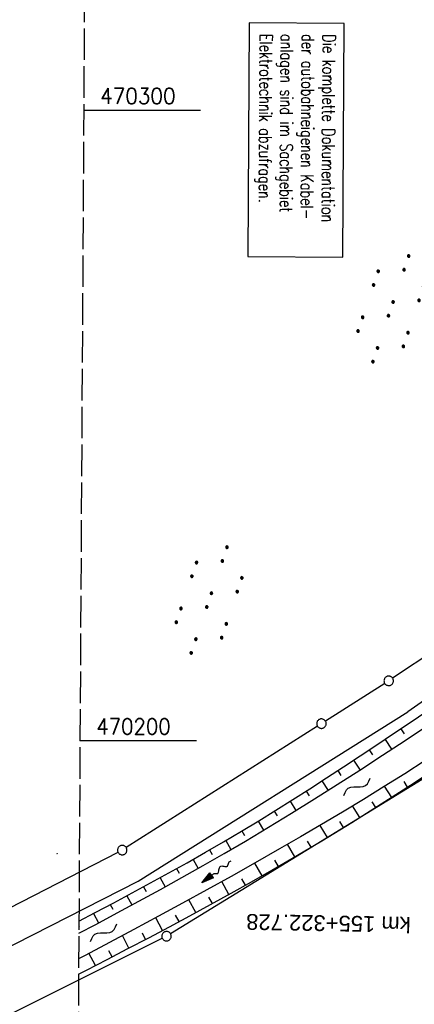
# Model space of a CAD drawing. Extents: x 510526 to 513920, y 467229 to 478797.
# Tile 33 of 256: x 511018 to 511080, y 470158 to 470314. Entities that reach past the tile are written whole.
import ezdxf

# ---------------------------------------------------------------- set-up
doc = ezdxf.new("R2010")
doc.units = 0
doc.header["$LTSCALE"] = 10
doc.header["$MEASUREMENT"] = 0
for name, pattern in [('AUSGEZOGEN', [0]), ('LT00', [0]), ('LT14', [0.6, 0.5, -0.1])]:
    doc.linetypes.add(name, pattern=pattern)
doc.layers.get('0').update_dxf_attribs({"linetype": 'LT00'})
for name, color, linetype in [('--FLIEßRICHTPFEIL', 180, 'Continuous'), ('--WASSER_NUTZUNG', 180, 'Continuous'), ('-EL-020', 250, 'LT00'), ('BAB-KABEL_TEXT_KASTEN', 224, 'Continuous'), ('DFK_GZPKT', 250, 'LT00'), ('DFK_KATASTER', 250, 'LT00'), ('DFK_NUTZUNG', 250, 'LT00'), ('V97_BOESCH', 250, 'LT00'), ('V97_BOSCHUNG', 250, 'LT00'), ('V97_RASTER', 250, 'LT00')]:
    doc.layers.add(name, color=color, linetype=linetype)
doc.layers.add('-BLATT_97-RAND', color=7, linetype='LT14', plot=False)
doc.styles.add('Arial', font='ARIAL.TTF')
doc.styles.add('ROMANS', font='romans.shx', dxfattribs={"width": 0.8})
doc.styles.get("Standard").update_dxf_attribs({"font": 'romans.shx'})

# ---------------------------------------------------------------- blocks, each defined once
blk = doc.blocks.new('SYMB7060')
at = {"color": 0, "linetype": 'ByBlock'}
for p, q in [((-0.26, 0), (0, 0)), ((-0.08, 0.045), (0, 0)), ((0, 0), (-0.08, -0.045))]:
    blk.add_line(p, q, dxfattribs=at)
blk = doc.blocks.new('SYMB7010')
at = {"color": 0, "linetype": 'ByBlock'}
for points in [[(-0.031408, 0.499213), (-0.093728, 0.49134), (-0.15457, 0.475719), (-0.212975, 0.452595), (-0.268021, 0.422333), (-0.31884, 0.385411), (-0.36463, 0.342411), (-0.40467, 0.29401), (-0.438329, 0.240973), (-0.465074, 0.184136), (-0.484486, 0.124395), (-0.496256, 0.062692), (-0.5002, 0)], [(-0.5002, 0), (-0.496256, -0.062692), (-0.484486, -0.124395), (-0.465075, -0.184136), (-0.438329, -0.240973), (-0.404671, -0.29401), (-0.36463, -0.342411), (-0.31884, -0.385411), (-0.268021, -0.422333), (-0.212975, -0.452595), (-0.154571, -0.475719), (-0.093728, -0.49134), (-0.031408, -0.499213), (0.031408, -0.499213)], [(0.5002, 0), (0.496256, 0.062692), (0.484485, 0.124395), (0.465074, 0.184136), (0.438329, 0.240973), (0.40467, 0.29401), (0.36463, 0.342411), (0.31884, 0.385411), (0.268021, 0.422333), (0.212975, 0.452595), (0.15457, 0.475719), (0.093728, 0.49134), (0.031408, 0.499213), (-0.031408, 0.499213)], [(0.031408, -0.499213), (0.093728, -0.491341), (0.15457, -0.475719), (0.212975, -0.452595), (0.268021, -0.422333), (0.31884, -0.385411), (0.36463, -0.342411), (0.404671, -0.294011), (0.438329, -0.240974), (0.465075, -0.184136), (0.484486, -0.124395), (0.496256, -0.062692), (0.500201, 0)]]:
    blk.add_lwpolyline(points, dxfattribs=at)
blk = doc.blocks.new('FLIEßRICHTPFEIL')
at = {"layer": '--FLIEßRICHTPFEIL'}
blk.add_hatch(color=256, dxfattribs=at).paths.add_polyline_path([(-1.95, 0.4875), (-1.95, -0.4875), (0, 0)])
for p, q in [((-1.95, 0.4875), (-1.95, -0.4875)), ((-1.95, 0.4875), (0, 0)), ((0, 0), (-1.95, -0.4875))]:
    blk.add_line(p, q, dxfattribs=at)
at = {"layer": '--FLIEßRICHTPFEIL', "start_tangent": (-1, 0), "end_tangent": (-1, 0)}
blk.add_spline([(-1.95, 0), (-2.4375, 0), (-2.925, 0.325), (-3.4125, 0), (-3.9, -0.325), (-4.3875, 0), (-4.875, 0.325), (-5.3625, 0), (-5.85, 0)], degree=3, dxfattribs=at)
blk = doc.blocks.new('SYMB7251')
at = {"color": 0, "linetype": 'ByBlock'}
for points in [[(-0.25, 0), (-0.208333, 0.028889), (-0.166667, 0.051111), (-0.125, 0.06), (-0.083333, 0.051111), (-0.041667, 0.028889), (0, 0)], [(0, 0), (0.041667, -0.028889), (0.083333, -0.051111), (0.125, -0.06), (0.166667, -0.051111), (0.208333, -0.028889), (0.25, 0)]]:
    blk.add_lwpolyline(points, dxfattribs=at)
blk = doc.blocks.new('SYMB7110')
at = {"color": 0, "linetype": 'ByBlock'}
for p, q in [((-0.515, 0.392919), (-0.515, 0.367081)), ((-0.51, 0.362895), (-0.51, 0.397105)), ((-0.505, 0.399164), (-0.505, 0.360836)), ((-0.5, 0.360204), (-0.5, 0.399796)), ((-0.495, 0.399164), (-0.495, 0.360836)), ((-0.49, 0.362895), (-0.49, 0.397105)), ((-0.485, 0.392919), (-0.485, 0.367081)), ((-0.48, 0.379874), (-0.48, 0.380145)), ((-0.285, 0.392919), (-0.285, 0.367081)), ((-0.28, 0.362895), (-0.28, 0.397105)), ((-0.275, 0.399164), (-0.275, 0.360836)), ((-0.27, 0.360204), (-0.27, 0.399796)), ((-0.265, 0.399164), (-0.265, 0.360836)), ((-0.26, 0.362895), (-0.26, 0.397105)), ((-0.255, 0.392919), (-0.255, 0.367081)), ((-0.25, 0.379874), (-0.25, 0.380146)), ((0.255, 0.392919), (0.255, 0.367081)), ((0.26, 0.362895), (0.26, 0.397105)), ((0.265, 0.399164), (0.265, 0.360836)), ((0.27, 0.360204), (0.27, 0.399796)), ((0.275, 0.399164), (0.275, 0.360836)), ((0.28, 0.362895), (0.28, 0.397105)), ((0.285, 0.392919), (0.285, 0.367081)), ((0.29, 0.379874), (0.29, 0.380145)), ((0.485, 0.392919), (0.485, 0.367081)), ((0.49, 0.362895), (0.49, 0.397105)), ((0.495, 0.399164), (0.495, 0.360836)), ((0.5, 0.360204), (0.5, 0.399796)), ((0.505, 0.399164), (0.505, 0.360836)), ((0.51, 0.362895), (0.51, 0.397105)), ((0.515, 0.392919), (0.515, 0.367081)), ((0.52, 0.379874), (0.52, 0.380146)), ((-0.9, 0.012919), (-0.9, -0.012919)), ((-0.895, -0.017106), (-0.895, 0.017105)), ((-0.89, 0.019164), (-0.89, -0.019164)), ((-0.885, -0.019797), (-0.885, 0.019796)), ((-0.88, 0.019164), (-0.88, -0.019164)), ((-0.875, -0.017106), (-0.875, 0.017105)), ((-0.87, 0.012919), (-0.87, -0.012919)), ((-0.865, -0.000126), (-0.865, 0.000145)), ((-0.67, 0.012919), (-0.67, -0.012919)), ((-0.665, -0.017106), (-0.665, 0.017105)), ((-0.66, 0.019164), (-0.66, -0.019164)), ((-0.655, -0.019797), (-0.655, 0.019796)), ((-0.65, 0.019164), (-0.65, -0.019164)), ((-0.645, -0.017106), (-0.645, 0.017105)), ((-0.64, 0.012919), (-0.64, -0.012919)), ((-0.635, -0.000126), (-0.635, 0.000145)), ((-0.13, 0.012919), (-0.13, -0.012919)), ((-0.125, -0.017105), (-0.125, 0.017105)), ((-0.12, 0.019164), (-0.12, -0.019164)), ((-0.115, -0.019796), (-0.115, 0.019796)), ((-0.11, 0.019164), (-0.11, -0.019164)), ((-0.105, -0.017105), (-0.105, 0.017105)), ((-0.1, 0.012919), (-0.1, -0.012919)), ((-0.095, -0.000126), (-0.095, 0.000146)), ((0.1, 0.012919), (0.1, -0.012919)), ((0.105, -0.017105), (0.105, 0.017105)), ((0.11, 0.019164), (0.11, -0.019164)), ((0.115, -0.019796), (0.115, 0.019796)), ((0.12, 0.019164), (0.12, -0.019164)), ((0.125, -0.017105), (0.125, 0.017105)), ((0.13, 0.012919), (0.13, -0.012919)), ((0.135, -0.000126), (0.135, 0.000146)), ((0.64, 0.012919), (0.64, -0.012919)), ((0.645, -0.017105), (0.645, 0.017105)), ((0.65, 0.019164), (0.65, -0.019164)), ((0.655, -0.019796), (0.655, 0.019796)), ((0.66, 0.019164), (0.66, -0.019164)), ((0.665, -0.017105), (0.665, 0.017105)), ((0.67, 0.012919), (0.67, -0.012919)), ((0.675, -0.000126), (0.675, 0.000146)), ((0.87, 0.012919), (0.87, -0.012919)), ((0.875, -0.017105), (0.875, 0.017105)), ((0.88, 0.019164), (0.88, -0.019164)), ((0.885, -0.019796), (0.885, 0.019796)), ((0.89, 0.019164), (0.89, -0.019164)), ((0.895, -0.017105), (0.895, 0.017105)), ((0.9, 0.012919), (0.9, -0.012919)), ((0.905, -0.000126), (0.905, 0.000146)), ((-0.515, -0.367081), (-0.515, -0.392919)), ((-0.51, -0.397105), (-0.51, -0.362895)), ((-0.505, -0.360836), (-0.505, -0.399164)), ((-0.5, -0.399796), (-0.5, -0.360204)), ((-0.495, -0.360836), (-0.495, -0.399164)), ((-0.49, -0.397106), (-0.49, -0.362895)), ((-0.485, -0.367081), (-0.485, -0.392919)), ((-0.48, -0.380126), (-0.48, -0.379855)), ((-0.285, -0.367081), (-0.285, -0.392919)), ((-0.28, -0.397105), (-0.28, -0.362895)), ((-0.275, -0.360836), (-0.275, -0.399164)), ((-0.27, -0.399796), (-0.27, -0.360204)), ((-0.265, -0.360836), (-0.265, -0.399164)), ((-0.26, -0.397105), (-0.26, -0.362895)), ((-0.255, -0.367081), (-0.255, -0.392919)), ((-0.25, -0.380126), (-0.25, -0.379855)), ((0.255, -0.367081), (0.255, -0.392919)), ((0.26, -0.397105), (0.26, -0.362895)), ((0.265, -0.360836), (0.265, -0.399164)), ((0.27, -0.399796), (0.27, -0.360204)), ((0.275, -0.360836), (0.275, -0.399164)), ((0.28, -0.397105), (0.28, -0.362895)), ((0.285, -0.367081), (0.285, -0.392919)), ((0.29, -0.380126), (0.29, -0.379855)), ((0.485, -0.367081), (0.485, -0.392919)), ((0.49, -0.397105), (0.49, -0.362895)), ((0.495, -0.360836), (0.495, -0.399164)), ((0.5, -0.399796), (0.5, -0.360204)), ((0.505, -0.360836), (0.505, -0.399164)), ((0.51, -0.397105), (0.51, -0.362895)), ((0.515, -0.367081), (0.515, -0.392919)), ((0.52, -0.380126), (0.52, -0.379855))]:
    blk.add_line(p, q, dxfattribs=at)
for points in [[(-0.48, 0.38), (-0.481981, 0.388678), (-0.48753, 0.395637), (-0.49555, 0.399499), (-0.50445, 0.399499), (-0.51247, 0.395637), (-0.518019, 0.388678), (-0.52, 0.38), (-0.518019, 0.371322), (-0.51247, 0.364363), (-0.50445, 0.360501), (-0.49555, 0.360501), (-0.48753, 0.364363), (-0.481981, 0.371322), (-0.48, 0.38)], [(-0.25, 0.38), (-0.251981, 0.388678), (-0.25753, 0.395637), (-0.26555, 0.399499), (-0.27445, 0.399499), (-0.28247, 0.395637), (-0.288019, 0.388678), (-0.29, 0.38), (-0.288019, 0.371322), (-0.28247, 0.364363), (-0.27445, 0.360501), (-0.26555, 0.360501), (-0.25753, 0.364363), (-0.251981, 0.371322), (-0.25, 0.38)], [(0.29, 0.38), (0.288019, 0.388678), (0.28247, 0.395637), (0.27445, 0.399499), (0.26555, 0.399499), (0.25753, 0.395637), (0.251981, 0.388678), (0.25, 0.38), (0.251981, 0.371322), (0.25753, 0.364363), (0.26555, 0.360501), (0.27445, 0.360501), (0.28247, 0.364363), (0.288019, 0.371322), (0.29, 0.38)], [(0.52, 0.38), (0.518019, 0.388678), (0.51247, 0.395637), (0.50445, 0.399499), (0.495549, 0.399499), (0.48753, 0.395637), (0.481981, 0.388678), (0.48, 0.38), (0.481981, 0.371322), (0.48753, 0.364363), (0.495549, 0.360501), (0.50445, 0.360501), (0.51247, 0.364363), (0.518019, 0.371322), (0.52, 0.38)], [(-0.865, 0), (-0.866981, 0.008678), (-0.87253, 0.015637), (-0.88055, 0.019498), (-0.88945, 0.019498), (-0.89747, 0.015637), (-0.903019, 0.008678), (-0.905, 0)], [(-0.905, 0), (-0.903019, -0.008678), (-0.89747, -0.015637), (-0.88945, -0.019499), (-0.88055, -0.019499), (-0.87253, -0.015637), (-0.866981, -0.008678), (-0.865, 0)], [(-0.635, 0), (-0.636981, 0.008678), (-0.64253, 0.015637), (-0.65055, 0.019498), (-0.65945, 0.019498), (-0.66747, 0.015637), (-0.673019, 0.008678), (-0.675, 0)], [(-0.675, 0), (-0.673019, -0.008678), (-0.66747, -0.015637), (-0.65945, -0.019499), (-0.65055, -0.019499), (-0.64253, -0.015637), (-0.636981, -0.008678), (-0.635, 0)], [(-0.095, 0), (-0.096981, 0.008678), (-0.10253, 0.015637), (-0.11055, 0.019499), (-0.11945, 0.019499), (-0.12747, 0.015637), (-0.133019, 0.008678), (-0.135, 0)], [(-0.135, 0), (-0.133019, -0.008678), (-0.12747, -0.015637), (-0.11945, -0.019499), (-0.11055, -0.019499), (-0.10253, -0.015637), (-0.096981, -0.008678), (-0.095, 0)], [(0.135, 0), (0.133019, 0.008678), (0.12747, 0.015637), (0.11945, 0.019499), (0.11055, 0.019499), (0.10253, 0.015637), (0.096981, 0.008678), (0.095, 0)], [(0.095, 0), (0.096981, -0.008678), (0.10253, -0.015637), (0.11055, -0.019499), (0.11945, -0.019499), (0.12747, -0.015637), (0.133019, -0.008678), (0.135, 0)], [(0.675, 0), (0.673019, 0.008678), (0.66747, 0.015637), (0.65945, 0.019499), (0.65055, 0.019499), (0.64253, 0.015637), (0.636981, 0.008678), (0.635, 0)], [(0.635, 0), (0.636981, -0.008678), (0.64253, -0.015637), (0.65055, -0.019499), (0.65945, -0.019499), (0.66747, -0.015637), (0.673019, -0.008678), (0.675, 0)], [(0.905, 0), (0.903019, 0.008678), (0.89747, 0.015637), (0.88945, 0.019499), (0.88055, 0.019499), (0.87253, 0.015637), (0.866981, 0.008678), (0.865, 0)], [(0.865, 0), (0.866981, -0.008678), (0.87253, -0.015637), (0.88055, -0.019499), (0.88945, -0.019499), (0.89747, -0.015637), (0.903019, -0.008678), (0.905, 0)], [(-0.48, -0.38), (-0.481981, -0.371322), (-0.48753, -0.364363), (-0.49555, -0.360501), (-0.50445, -0.360501), (-0.51247, -0.364363), (-0.518019, -0.371322), (-0.52, -0.38), (-0.518019, -0.388678), (-0.51247, -0.395637), (-0.50445, -0.399499), (-0.49555, -0.399499), (-0.48753, -0.395637), (-0.481981, -0.388678), (-0.48, -0.38)], [(-0.25, -0.38), (-0.251981, -0.371322), (-0.25753, -0.364363), (-0.26555, -0.360501), (-0.27445, -0.360501), (-0.28247, -0.364363), (-0.288019, -0.371322), (-0.29, -0.38), (-0.288019, -0.388678), (-0.28247, -0.395637), (-0.27445, -0.399499), (-0.26555, -0.399499), (-0.25753, -0.395637), (-0.251981, -0.388678), (-0.25, -0.38)], [(0.29, -0.38), (0.288019, -0.371322), (0.28247, -0.364363), (0.27445, -0.360501), (0.26555, -0.360501), (0.25753, -0.364363), (0.251981, -0.371322), (0.25, -0.38), (0.251981, -0.388678), (0.25753, -0.395637), (0.26555, -0.399499), (0.27445, -0.399499), (0.28247, -0.395637), (0.288019, -0.388678), (0.29, -0.38)], [(0.52, -0.38), (0.518019, -0.371322), (0.51247, -0.364363), (0.50445, -0.360501), (0.495549, -0.360501), (0.48753, -0.364363), (0.481981, -0.371322), (0.48, -0.38), (0.481981, -0.388678), (0.48753, -0.395637), (0.495549, -0.399499), (0.50445, -0.399499), (0.51247, -0.395637), (0.518019, -0.388678), (0.52, -0.38)]]:
    blk.add_lwpolyline(points, dxfattribs=at)

msp = doc.modelspace()

# ---------------------------------------------------------------- linework, layer by layer
at = {"layer": '-BLATT_97-RAND'}
msp.add_lwpolyline([(511028.4, 470402.97), (511022.89, 469477.99), (511309.88, 469476.28), (511315.39, 470401.26), (511028.4, 470402.97)], dxfattribs=at)
at = {"layer": 'BAB-KABEL_TEXT_KASTEN', "linetype": 'AUSGEZOGEN'}
msp.add_lwpolyline([(511054.06, 470313.84), (511053.84, 470276.78), (511068.9, 470276.69), (511069.12, 470313.75)], close=True, dxfattribs=at)
at = {"layer": 'DFK_KATASTER'}
for p, q in [((511167.55, 470270.4), (511076.82, 470209.91)), ((511167.34, 470266.58), (511079.25, 470204.57)), ((511075.57, 470209.09), (511066.15, 470203.1)), ((511036.44, 470177.71), (511079.25, 470204.57)), ((511064.89, 470202.3), (511034.53, 470183.05)), ((511084.06, 470195.43), (511041.57, 470169.37)), ((510936.38, 470132.65), (511033.23, 470182.31)), ((510956.06, 470136.83), (511036.44, 470177.71)), ((510960.99, 470129.23), (511040.26, 470168.65))]:
    msp.add_line(p, q, dxfattribs=at)
at = {"layer": 'V97_BOESCH'}
for points in [[(511027.02, 470171.39), (511029.6, 470172.74), (511032.55, 470174.29), (511035.48, 470175.85), (511038.4, 470177.43), (511041.31, 470179.03), (511044.22, 470180.65), (511047.1, 470182.29), (511049.98, 470183.96), (511052.83, 470185.65), (511055.56, 470187.29), (511058.27, 470188.96), (511060.97, 470190.66), (511063.66, 470192.37), (511066.33, 470194.09), (511069, 470195.84), (511071.66, 470197.59), (511074.32, 470199.35), (511076.97, 470201.12), (511079.62, 470202.9), (511082.26, 470204.68)], [(511027, 470169.46), (511029.69, 470170.87), (511033.12, 470172.7), (511036.54, 470174.54), (511039.95, 470176.4), (511043.35, 470178.28), (511046.73, 470180.19), (511050.1, 470182.12), (511053.46, 470184.08), (511057.13, 470186.27), (511060.79, 470188.49), (511064.42, 470190.75), (511068.04, 470193.03), (511071.64, 470195.34), (511075.23, 470197.68), (511078.79, 470200.04), (511082.35, 470202.43)], [(511026.97, 470162.97), (511028.22, 470163.61), (511031.52, 470165.31), (511034.81, 470167.02), (511038.1, 470168.75), (511041.38, 470170.48), (511044.65, 470172.24), (511047.92, 470174.01), (511051.17, 470175.8), (511054.41, 470177.61), (511057.63, 470179.45), (511060.84, 470181.31), (511065.6, 470184.13), (511070.33, 470187.02), (511075.02, 470189.96), (511079.68, 470192.96), (511084.3, 470196.01)], [(511082.01, 470196.85), (511078.75, 470194.76), (511075.47, 470192.71), (511072.17, 470190.68), (511068.86, 470188.68), (511065.53, 470186.71), (511062.19, 470184.75), (511058.84, 470182.82), (511055.02, 470180.64), (511051.19, 470178.48), (511047.34, 470176.35), (511043.49, 470174.24), (511039.63, 470172.14), (511035.76, 470170.06), (511031.88, 470168), (511027.99, 470165.95), (511026.98, 470165.42)]]:
    msp.add_lwpolyline(points, dxfattribs=at)
at = {"layer": 'V97_BOSCHUNG'}
for p, q in [((511078.1, 470201.88), (511078.63, 470201.09)), ((511075.61, 470200.21), (511076.66, 470198.63)), ((511073.11, 470198.55), (511073.64, 470197.77)), ((511070.61, 470196.9), (511071.65, 470195.34)), ((511068.11, 470195.25), (511068.61, 470194.48)), ((511065.6, 470193.62), (511066.58, 470192.1)), ((511076.67, 470191.01), (511075.55, 470192.76)), ((511079.19, 470192.64), (511078.64, 470193.5)), ((511063.08, 470192), (511063.56, 470191.25)), ((511060.55, 470190.39), (511061.48, 470188.92)), ((511071.59, 470187.8), (511070.44, 470189.64)), ((511074.13, 470189.4), (511073.57, 470190.3)), ((511058.01, 470188.81), (511058.47, 470188.08)), ((511055.47, 470187.24), (511056.34, 470185.79)), ((511066.46, 470184.65), (511065.3, 470186.57)), ((511069.03, 470186.22), (511068.45, 470187.16)), ((511052.9, 470185.69), (511053.33, 470184.97)), ((511050.33, 470184.16), (511051.16, 470182.74)), ((511061.29, 470181.57), (511060.13, 470183.56)), ((511063.88, 470183.1), (511063.3, 470184.08)), ((511047.74, 470182.66), (511048.15, 470181.95)), ((511045.14, 470181.17), (511045.95, 470179.75)), ((511056.09, 470178.57), (511054.93, 470180.59)), ((511058.7, 470180.06), (511058.11, 470181.06)), ((511042.53, 470179.71), (511042.93, 470178.99)), ((511039.91, 470178.26), (511040.71, 470176.81)), ((511050.84, 470175.62), (511049.71, 470177.66)), ((511053.47, 470177.09), (511052.9, 470178.1)), ((511037.28, 470176.82), (511037.68, 470176.1)), ((511032, 470174), (511032.39, 470173.26)), ((511034.64, 470175.4), (511035.43, 470173.94)), ((511045.57, 470172.73), (511044.47, 470174.77)), ((511048.21, 470174.17), (511047.65, 470175.19)), ((511029.35, 470172.61), (511030.13, 470171.1)), ((511042.92, 470171.31), (511042.38, 470172.32)), ((511040.27, 470169.89), (511039.21, 470171.91)), ((511027.01, 470170.6), (511027.08, 470170.46)), ((511037.61, 470168.49), (511037.09, 470169.49)), ((511034.96, 470167.1), (511033.92, 470169.08)), ((511029.63, 470164.33), (511028.62, 470166.28)), ((511032.29, 470165.71), (511031.78, 470166.69))]:
    msp.add_line(p, q, dxfattribs=at)
at = {"layer": 'V97_RASTER'}
for p, q in [((511027.78, 470300), (511046.3, 470300)), ((511045.71, 470200), (511027.19, 470200))]:
    msp.add_line(p, q, dxfattribs=at)

# ---------------------------------------------------------------- block references
at = {"layer": '--FLIEßRICHTPFEIL', "rotation": 216.79537898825}
msp.add_blockref('FLIEßRICHTPFEIL', (511046.52, 470177.46), dxfattribs=at)
at = {"layer": '--WASSER_NUTZUNG', "zscale": 10}
for p, xscale, yscale, rotation in [((511071.16, 470192.68), 9.999999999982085, 9.999999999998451, 33.52996162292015), ((511030.94, 470169.53), 9.999999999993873, 9.999999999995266, 33.86801625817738)]:
    msp.add_blockref('SYMB7251', p, dxfattribs=dict(at, xscale=xscale, yscale=yscale, rotation=rotation))
at = {"layer": 'DFK_GZPKT', "xscale": 1.499999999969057, "yscale": 1.5, "zscale": 1.5, "rotation": 251.2881100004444}
for p in [(511076.2, 470209.49), (511065.52, 470202.7), (511033.9, 470182.65), (511040.93, 470168.98)]:
    msp.add_blockref('SYMB7010', p, dxfattribs=at)
at = {"layer": 'DFK_KATASTER', "xscale": 0.1000000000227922, "yscale": 0.09999999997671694, "zscale": 0.1, "rotation": 295.1999999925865}
msp.add_blockref('SYMB7060', (511023.55, 470182.07), dxfattribs=at)
at = {"layer": 'DFK_NUTZUNG', "xscale": 9.99999999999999, "yscale": 10, "zscale": 10, "rotation": 251.28826}
for p in [(511076.53, 470268.49), (511047.69, 470222.3)]:
    msp.add_blockref('SYMB7110', p, dxfattribs=at)

# ---------------------------------------------------------------- texts
at = {"layer": '-EL-020', "style": 'Arial'}
msp.add_text(' km 155+322.728', height=2.5, rotation=-181.0276, dxfattribs=at).set_placement((511080.68, 470172.03))
at = {"layer": 'BAB-KABEL_TEXT_KASTEN', "insert": (511067.73, 470312.03), "char_height": 2, "width": 33.7438, "attachment_point": 1, "rotation": 269.6588, "style": 'ROMANS'}
msp.add_mtext('{\\W0.75;Die komplette Dokumentation der autobahneigenen Kabel-\\Panlagen sind im Sachgebiet Elektrotechnik abzufragen.}', dxfattribs=at)
at = {"layer": 'V97_RASTER'}
for s, width, p in [(' 470300', 0.931, (511028.8, 470301)), (' 470200', 0.918, (511028.21, 470201))]:
    msp.add_text(s, height=2.5, rotation=0.0016, dxfattribs=dict(at, width=width)).set_placement(p)

doc.saveas('drawing.dxf')
